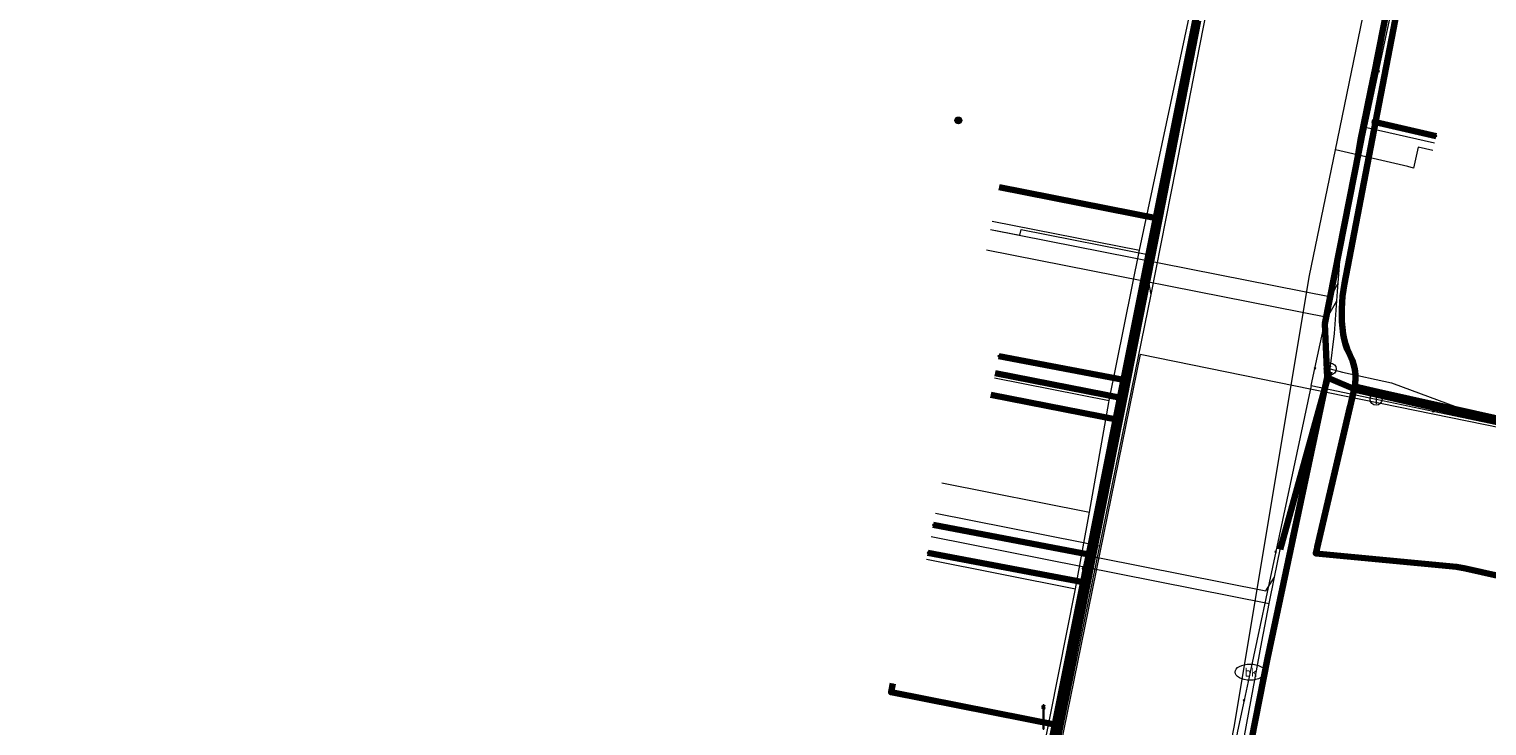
# Model space of a CAD drawing. Extents: x 152558 to 154479, y 462974 to 463683.
# Tile 114 of 256: x 153110 to 153159, y 463545 to 463568. Entities that reach past the tile are written whole.
import ezdxf
from ezdxf.enums import TextEntityAlignment as Align
from ezdxf.lldxf.tags import DXFTag

# ---------------------------------------------------------------- set-up
doc = ezdxf.new("R2010")
doc.units = 0
doc.header["$LTSCALE"] = 0.2
doc.layers.get('0').update_dxf_attribs({"linetype": 'CONTINUOUS'})
for name, color, linetype, lineweight in [('B-RO-KL-DATA_COAXIAAL_17_ZIGGO BV-G', 90, 'KL-DATA-N', 18), ('B-RO-KL-DATA_COAXIAAL_7_ZIGGO BV-G', 90, 'KL-DATA-N', 18), ('B-RO-KL-DATA_HULPSTUK_KPN BV-S', 90, 'CONTINUOUS', 25), ('B-RO-KL-DATA_HULPSTUK_REGGEFIBER OPERATOR BV-S', 90, 'CONTINUOUS', 25), ('B-RO-KL-DATA_KABELBED_KPN BV-G', 90, 'CONTINUOUS', 100), ('B-RO-KL-DATA_KABELBED_ZIGGO BV-G', 90, 'CONTINUOUS', 100), ('B-RO-KL-DATA_MANTELBUIS_110_ZIGGO BV-G', 90, 'CONTINUOUS', 100), ('B-RO-KL-DATA_MANTELBUIS_ASBESTCEMENT_1.25_KPN BV-G', 90, 'CONTINUOUS', 100), ('B-RO-KL-DATA_REGGEFIBER OPERATOR BV-G', 90, 'KL-DATA-N', 18), ('B-RO-KL-ET_LS_400 V_STEDIN NETBEHEER BV-G', 190, 'KL-LS-N', 18), ('B-RO-KL-ET_LS_GEMEENTE AMERSFOORT-S', 190, 'CONTINUOUS', 25), ('B-RO-KL-GAS_LD_HULPSTUK_STEDIN NETBEHEER BV-S', 50, 'CONTINUOUS', 25), ('B-RO-KL-GAS_LD_MANTELBUIS_ASBESTCEMENT_124_STEDIN NETBEHEER BV-G', 50, 'CONTINUOUS', 100), ('B-RO-KL-GAS_LD_PE_32_0.1 BAR_STEDIN NETBEHEER BV-G', 50, 'KL-GAS-LD-N', 18), ('B-RO-KL-GAS_LD_PVC_63_0.1 BAR_STEDIN NETBEHEER BV-G', 50, 'KL-GAS-LD-N', 18), ('B-RO-KL-WATER_100_VITENS-G', 170, 'KL-WATER-N', 18), ('B-RO-KL-WATER_HULPSTUK_VITENS-S', 170, 'CONTINUOUS', 25), ('B-RO-KL-WATER_VITENS-S', 170, 'CONTINUOUS', 25)]:
    doc.layers.add(name, color=color, linetype=linetype, lineweight=lineweight)
doc.styles.add('NLCS-ISO', font='NLCS-ISO.ttf')
tags = doc.linetypes.add('KL-DATA-N', pattern='A,4,-1,[101,NLCS.SHX,S=0.5,R=0,X=0,Y=0],-1,4,-1,["D",Standard,S=1,R=0,X=-0.25,Y=-0.5],-1.5', length=12.5).pattern_tags.tags
tags[18] = DXFTag(74, 10)
tags = doc.linetypes.add('KL-GAS-LD-N', pattern='A,4,-1,[69,NLCS.SHX,S=0.5,R=0,X=0,Y=0],-1,4,-1,["L",Standard,S=1,R=0,X=0.25,Y=-0.5],-2', length=13).pattern_tags.tags
tags[18] = DXFTag(74, 10)
tags = doc.linetypes.add('KL-LS-N', pattern='A,4,-1,[103,NLCS.SHX,S=0.75,R=0,X=0,Y=0],-1,4,-1,["L",Standard,S=1,R=0,X=0,Y=-0.5],-2', length=13).pattern_tags.tags
tags[18] = DXFTag(74, 10)
doc.linetypes.add('KL-WATER-N', pattern='A,7,-0.5,[168,NLCS.SHX,S=0.75,R=0,X=0.75,Y=0],-2', length=9.5)

# ---------------------------------------------------------------- blocks, each defined once
blk = doc.blocks.new('SKL-WTB_HULP_T STUK-SO')
at = {"color": 0, "linetype": 'ByBlock', "lineweight": 18}
blk.add_circle((0, 0), 1, dxfattribs=at)
at = {"color": 0, "linetype": 'ByBlock', "lineweight": -2, "style": 'NLCS-ISO'}
blk.add_text('T', height=1, dxfattribs=at).set_placement((0, 0), align=Align.MIDDLE_CENTER)
at = {"color": 0, "linetype": 'ByBlock', "lineweight": 18, "style": 'NLCS-ISO', "flags": 1}
for tag, p in [('TYPE', (1.5, 0)), ('OMSCHRIJVING', (1.5, -3)), ('LABEL', (1.5, -1.5))]:
    blk.add_attdef(tag, p, '', height=1, dxfattribs=at)
blk = doc.blocks.new('SKL-WTB_HULP_OVERIG-SO')
at = {"color": 0, "linetype": 'ByBlock', "lineweight": 18}
for points in [[(-0.14, 0.14), (0.14, -0.14)], [(0.14, 0.14), (-0.14, -0.14)]]:
    blk.add_lwpolyline(points, dxfattribs=at)
at = {"color": 0, "linetype": 'ByBlock', "lineweight": 18, "style": 'NLCS-ISO', "flags": 1}
for tag, p in [('TYPE', (1.5, 0)), ('OMSCHRIJVING', (1.5, -3)), ('LABEL', (1.5, -1.5))]:
    blk.add_attdef(tag, p, '', height=1, dxfattribs=at)
blk = doc.blocks.new('SKL-WTB_HULP_AFSLUITER-SO')
at = {"color": 0, "linetype": 'ByBlock', "lineweight": 18}
blk.add_lwpolyline([(0, 0.8), (0, -0.8)], dxfattribs=at)
blk.add_circle((0, 0), 1, dxfattribs=at)
at = {"color": 0, "linetype": 'ByBlock', "lineweight": 18, "style": 'NLCS-ISO', "flags": 1}
for tag, p in [('TYPE', (1.5, 0)), ('OMSCHRIJVING', (1.5, -3)), ('LABEL', (1.5, -1.5))]:
    blk.add_attdef(tag, p, '', height=1, dxfattribs=at)
blk = doc.blocks.new('SKL-WATER_BRANDKRAAN_BRANDPUT-SO')
at = {"color": 0, "linetype": 'ByBlock', "lineweight": 18}
blk.add_ellipse((0, 0), major_axis=(2.5, 0), ratio=0.54, dxfattribs=at)
at = {"color": 0, "linetype": 'ByBlock', "lineweight": 18, "style": 'NLCS-ISO'}
blk.add_text('bk', height=1.5, dxfattribs=at).set_placement((0.16, 0), align=Align.MIDDLE_CENTER)
blk = doc.blocks.new('SKL-WTB_HULP_MOF-SO')
at = {"linetype": 'ByBlock', "lineweight": 18}
h = blk.add_hatch(color=0, dxfattribs=at)
h.dxf.hatch_style = 1
h.paths.add_polyline_path([(-0.5625, 0, 1), (0.5625, 0, 1)])
at = {"color": 0, "linetype": 'ByBlock', "lineweight": 18}
blk.add_circle((0, 0), 0.5625, dxfattribs=at)
at = {"color": 0, "linetype": 'ByBlock', "lineweight": 18, "style": 'NLCS-ISO', "flags": 1}
for tag, p in [('TYPE', (1.5, 0)), ('OMSCHRIJVING', (1.5, -3)), ('LABEL', (1.5, -1.5))]:
    blk.add_attdef(tag, p, '', height=1, dxfattribs=at)
blk = doc.blocks.new('SKL-ET_LS_MAST-SO')
for p, q in [((-0.05, 2.07), (0.05, 2.07)), ((-0.05, -2), (0.05, -2))]:
    blk.add_line(p, q)
for points in [[(-0.18, 1.76), (-0.22, 1.76), (-0.22, 1.84), (-0.18, 1.84), (-0.18, 1.79)], [(-0.18, 1.49), (-0.22, 1.49), (-0.22, 1.57), (-0.18, 1.57), (-0.18, 1.52)], [(-0.18, 1.79), (-0.05, 1.79)], [(-0.18, 1.76), (-0.05, 1.76)], [(-0.18, 1.52), (-0.05, 1.52)], [(-0.18, 1.49), (-0.05, 1.49)], [(-0.05, -2), (-0.05, 2.07)], [(0.05, -2), (0.05, 2.07)], [(0.18, 1.92), (0.05, 1.92)], [(0.18, 1.89), (0.05, 1.89)], [(0.18, 1.66), (0.05, 1.66)], [(0.18, 1.63), (0.05, 1.63)], [(0.18, 1.39), (0.05, 1.39)], [(0.18, 1.36), (0.05, 1.36)], [(0.18, 1.89), (0.22, 1.89), (0.22, 1.97), (0.18, 1.97), (0.18, 1.92)], [(0.18, 1.63), (0.22, 1.63), (0.22, 1.71), (0.18, 1.71), (0.18, 1.66)], [(0.18, 1.36), (0.22, 1.36), (0.22, 1.44), (0.18, 1.44), (0.18, 1.39)]]:
    blk.add_lwpolyline(points)

msp = doc.modelspace()

# ---------------------------------------------------------------- linework, layer by layer
at = {"layer": 'B-RO-KL-DATA_COAXIAAL_17_ZIGGO BV-G', "flags": 128}
for points in [[(153081.132, 463335.554), (153081.388, 463336.952), (153082.06, 463340.62), (153082.336, 463341.627), (153082.784, 463342.572), (153083.39, 463343.425), (153084.134, 463344.159), (153084.995, 463344.753), (153085.727, 463345.088), (153085.946, 463345.189), (153086.958, 463345.453), (153088.001, 463345.537), (153089.042, 463345.439), (153095.998, 463344.165), (153096.392, 463344.093), (153098.579, 463343.693), (153100.917, 463354.744), (153105.222, 463353.842), (153113.854, 463352.033), (153116.593, 463352.412), (153115.393, 463354.614), (153114.576, 463356.114), (153114.733, 463356.899), (153117.714, 463371.812), (153121.107, 463388.778), (153121.109, 463388.786), (153122.3, 463394.74), (153123.3, 463399.74), (153124.094, 463403.712), (153124.26, 463404.547), (153127.245, 463419.547), (153129.345, 463430.124), (153129.464, 463430.724), (153130.905, 463433.533), (153131.461, 463436.699), (153131.723, 463438.189), (153131.788, 463438.936), (153130.716, 463440.956), (153130.69, 463442.07), (153130.81, 463442.686), (153130.831, 463442.892), (153132.204, 463449.962), (153137.317, 463476.297), (153137.656, 463478.045), (153138.288, 463481.303), (153139.26, 463486.308), (153140.232, 463491.314), (153141.203, 463496.319), (153141.918, 463500), (153142.168, 463501.306), (153142.941, 463505.35), (153143.899, 463510.358), (153144.55, 463513.765), (153144.587, 463513.959), (153144.767, 463514.903), (153145.429, 463517.256), (153145.862, 463519.514), (153145.717, 463519.871), (153145.665, 463520), (153145.873, 463521.08), (153145.984, 463521.267), (153146.024, 463521.334), (153146.331, 463521.849), (153146.848, 463524.481), (153147.431, 463527.447), (153147.609, 463528.355), (153147.879, 463529.729), (153148.414, 463532.451), (153149.208, 463536.49), (153150.192, 463541.493), (153151.264, 463546.945), (153151.391, 463547.546), (153152.097, 463550.887), (153153.274, 463556.369), (153153.194, 463558.178), (153153.208, 463558.251), (153153.722, 463560.858), (153155.509, 463569.924), (153155.745, 463571.122), (153156.708, 463575.949), (153157.296, 463578.988), (153157.308, 463578.986), (153158.866, 463586.877), (153158.909, 463587.097), (153159.167, 463588.403), (153159.199, 463588.566), (153159.218, 463588.664), (153160.016, 463588.509)], [(153089.958, 463458.019), (153096.289, 463469.247), (153096.659, 463469.017), (153100.889, 463466.387), (153104.67, 463464.036), (153109.622, 463460.958), (153113.403, 463458.607), (153118.336, 463455.54), (153119.389, 463455.086), (153120.507, 463454.829), (153121.653, 463454.78), (153122.789, 463454.938), (153123.877, 463455.298), (153124.883, 463455.85), (153124.888, 463455.852), (153125.619, 463456.451), (153126.24, 463457.163), (153126.731, 463457.97), (153127.08, 463458.849), (153127.276, 463459.773), (153128.393, 463464.52), (153130.678, 463477.518), (153130.993, 463479.312), (153131.007, 463479.39), (153137.656, 463478.045), (153138.288, 463481.303), (153139.26, 463486.308), (153140.232, 463491.314), (153141.203, 463496.319), (153141.918, 463500), (153142.168, 463501.306), (153142.941, 463505.35), (153143.899, 463510.358), (153144.55, 463513.765), (153144.587, 463513.959), (153144.767, 463514.903), (153145.429, 463517.256), (153145.862, 463519.514), (153145.717, 463519.871), (153145.665, 463520), (153145.873, 463521.08), (153145.984, 463521.267), (153146.024, 463521.334), (153146.331, 463521.849), (153146.848, 463524.481), (153147.431, 463527.447), (153147.609, 463528.355), (153147.879, 463529.729), (153148.414, 463532.451), (153149.208, 463536.49), (153150.192, 463541.493), (153151.264, 463546.945), (153151.391, 463547.546), (153152.097, 463550.887), (153153.274, 463556.369), (153153.194, 463558.178), (153153.208, 463558.251), (153153.722, 463560.858), (153155.509, 463569.924), (153155.745, 463571.122), (153156.708, 463575.949), (153157.296, 463578.988), (153157.308, 463578.986), (153158.866, 463586.877), (153158.909, 463587.097), (153159.167, 463588.403), (153159.199, 463588.566), (153159.218, 463588.664), (153160.016, 463588.509)], [(153344.021, 463292.992), (153344.301, 463292.987), (153344.664, 463296.727), (153344.7, 463297.093), (153344.88, 463298.937), (153336.104, 463300.712), (153329.496, 463302.049), (153330.082, 463305.275), (153331.171, 463311.208), (153331.499, 463313.508), (153331.512, 463313.596), (153324.45, 463314.888), (153318.787, 463315.924), (153317.978, 463316.072), (153312.844, 463317.012), (153310.084, 463317.517), (153309.417, 463318.47), (153306.066, 463319.032), (153302.12, 463319.694), (153293.75, 463321.098), (153292.501, 463321.308), (153290.468, 463321.649), (153286.284, 463322.421), (153280.654, 463323.437), (153279.425, 463325.498), (153265.615, 463328.031), (153257.053, 463329.601), (153256.159, 463329.765), (153250.71, 463330.764), (153250.386, 463330.823), (153248.592, 463331.147), (153246.969, 463331.44), (153237.865, 463333.084), (153236.826, 463333.272), (153236.194, 463333.386), (153234.981, 463333.605), (153228.546, 463334.767), (153225.124, 463335.437), (153223.479, 463335.739), (153215.715, 463337.162), (153215.163, 463337.263), (153213.716, 463337.529), (153213.223, 463337.619), (153212.31, 463337.786), (153206.192, 463338.908), (153205.455, 463339.043), (153202.492, 463339.587), (153200.999, 463339.85), (153200.032, 463339.963), (153199.96, 463339.971), (153198.117, 463338.166), (153190.342, 463339.585), (153188.184, 463339.979), (153183.555, 463340.824), (153178.027, 463341.832), (153176.773, 463342.061), (153173.071, 463342.736), (153172.614, 463342.516), (153171.643, 463342.666), (153171.3, 463343.356), (153171.358, 463344.656), (153170.68, 463344.924), (153170.538, 463344.95), (153166.37, 463345.695), (153165.755, 463345.827), (153165.093, 463345.528), (153164.959, 463345.468), (153164.709, 463345.301), (153163.99, 463344.823), (153163.292, 463344.414), (153162.659, 463344.106), (153161.979, 463344.116), (153160.107, 463344.486), (153158.343, 463344.835), (153156.497, 463345.165), (153152.344, 463345.908), (153151.053, 463346.141), (153145.053, 463347.222), (153131.313, 463349.697), (153127.22, 463350.434), (153126.254, 463350.614), (153124.854, 463350.875), (153120.092, 463351.761), (153117.49, 463352.245), (153116.593, 463352.412), (153115.393, 463354.614), (153114.576, 463356.114), (153114.733, 463356.899), (153117.714, 463371.812), (153121.107, 463388.778), (153121.109, 463388.786), (153122.3, 463394.74), (153123.3, 463399.74), (153124.094, 463403.712), (153124.26, 463404.547), (153127.245, 463419.547), (153129.345, 463430.124), (153129.464, 463430.724), (153130.905, 463433.533), (153131.461, 463436.699), (153131.723, 463438.189), (153131.788, 463438.936), (153130.716, 463440.956), (153130.69, 463442.07), (153130.81, 463442.686), (153130.831, 463442.892), (153132.204, 463449.962), (153137.317, 463476.297), (153137.656, 463478.045), (153138.288, 463481.303), (153139.26, 463486.308), (153140.232, 463491.314), (153141.203, 463496.319), (153141.918, 463500), (153142.168, 463501.306), (153142.941, 463505.35), (153143.899, 463510.358), (153144.55, 463513.765), (153144.587, 463513.959), (153144.767, 463514.903), (153145.429, 463517.256), (153145.862, 463519.514), (153145.717, 463519.871), (153145.665, 463520), (153145.873, 463521.08), (153145.984, 463521.267), (153146.024, 463521.334), (153146.331, 463521.849), (153146.848, 463524.481), (153147.431, 463527.447), (153147.609, 463528.355), (153147.879, 463529.729), (153148.414, 463532.451), (153149.208, 463536.49), (153150.192, 463541.493), (153151.264, 463546.945), (153151.391, 463547.546), (153152.097, 463550.887), (153153.274, 463556.369), (153153.194, 463558.178), (153153.208, 463558.251), (153153.722, 463560.858), (153155.509, 463569.924), (153155.745, 463571.122), (153156.708, 463575.949), (153157.296, 463578.988), (153157.308, 463578.986), (153158.866, 463586.877), (153158.909, 463587.097), (153159.167, 463588.403), (153159.199, 463588.566), (153159.218, 463588.664), (153160.016, 463588.509)]]:
    msp.add_lwpolyline(points, dxfattribs=at)
at = {"layer": 'B-RO-KL-DATA_COAXIAAL_7_ZIGGO BV-G', "flags": 128}
for points in [[(153154.703, 463602.34), (153155.538, 463602.168), (153155.216, 463600.6), (153155.253, 463600.593), (153154.022, 463594.355), (153152.645, 463587.386), (153152.64, 463587.358), (153151.942, 463583.771), (153151.344, 463580.701), (153151.136, 463580.742), (153151.095, 463580.542), (153151.03, 463580.228), (153151.244, 463580.186), (153150.782, 463577.815), (153150.605, 463576.908), (153149.651, 463572.01), (153148.938, 463568.348), (153147.643, 463561.697), (153147.027, 463558.532), (153146.462, 463555.669), (153146.317, 463554.937), (153145.712, 463551.872), (153144.723, 463546.869), (153144.295, 463544.701), (153141.311, 463529.593), (153141.006, 463528.047), (153140.315, 463524.548), (153140.218, 463524.056), (153140.025, 463523.593), (153139.818, 463523.096), (153139.509, 463522.654), (153139.184, 463522.188), (153138.763, 463521.807), (153138.33, 463521.416), (153137.819, 463521.135), (153137.308, 463520.854), (153136.746, 463520.698), (153136.199, 463520.547), (153135.632, 463520.521), (153135.093, 463520.497), (153134.562, 463520.589), (153134.067, 463520.674), (153133.6, 463520.855), (153133.407, 463520.93), (153129.519, 463522.439), (153128.389, 463522.878), (153123.037, 463524.956), (153119.448, 463526.349), (153118.686, 463526.645), (153115.672, 463527.815), (153113.666, 463528.594), (153109.515, 463530.206), (153106.302, 463531.453), (153102.618, 463532.883), (153099.962, 463533.914), (153093.202, 463536.539), (153087.84, 463538.621), (153080.334, 463541.535), (153076.851, 463542.887), (153078.657, 463547.657)], [(153154.703, 463602.34), (153155.538, 463602.168), (153155.216, 463600.6), (153155.253, 463600.593), (153154.022, 463594.355), (153152.645, 463587.386), (153152.64, 463587.358), (153151.942, 463583.771), (153151.344, 463580.701), (153151.136, 463580.742), (153151.095, 463580.542), (153151.03, 463580.228), (153151.244, 463580.186), (153150.782, 463577.815), (153150.605, 463576.908), (153149.651, 463572.01), (153148.938, 463568.348), (153147.643, 463561.697), (153147.027, 463558.532), (153146.462, 463555.669), (153146.317, 463554.937), (153145.712, 463551.872), (153144.723, 463546.869), (153144.295, 463544.701), (153141.311, 463529.593), (153141.006, 463528.047), (153140.315, 463524.548), (153140.218, 463524.056), (153140.025, 463523.593), (153139.818, 463523.096), (153139.509, 463522.654), (153139.184, 463522.188), (153138.763, 463521.807), (153138.33, 463521.416), (153137.819, 463521.135), (153137.308, 463520.854), (153136.746, 463520.698), (153136.199, 463520.547), (153135.632, 463520.521), (153135.093, 463520.497), (153134.562, 463520.589), (153134.067, 463520.674), (153133.6, 463520.855), (153133.407, 463520.93), (153129.519, 463522.439), (153128.389, 463522.878), (153123.037, 463524.956), (153119.448, 463526.349), (153118.686, 463526.645), (153115.672, 463527.815), (153113.666, 463528.594), (153109.515, 463530.206), (153106.302, 463531.453), (153102.618, 463532.883), (153099.962, 463533.914), (153093.202, 463536.539), (153087.84, 463538.621), (153080.334, 463541.535), (153082.154, 463546.302)], [(153154.703, 463602.34), (153155.538, 463602.168), (153155.216, 463600.6), (153155.253, 463600.593), (153154.022, 463594.355), (153152.645, 463587.386), (153152.64, 463587.358), (153151.942, 463583.771), (153151.344, 463580.701), (153151.136, 463580.742), (153151.095, 463580.542), (153151.03, 463580.228), (153151.244, 463580.186), (153150.782, 463577.815), (153150.605, 463576.908), (153149.651, 463572.01), (153148.938, 463568.348), (153147.643, 463561.697), (153147.027, 463558.532), (153146.462, 463555.669), (153146.317, 463554.937), (153145.712, 463551.872), (153144.723, 463546.869), (153144.295, 463544.701), (153141.311, 463529.593), (153141.006, 463528.047), (153140.315, 463524.548), (153140.218, 463524.056), (153140.025, 463523.593), (153139.818, 463523.096), (153139.509, 463522.654), (153139.184, 463522.188), (153138.763, 463521.807), (153138.33, 463521.416), (153137.819, 463521.135), (153137.308, 463520.854), (153136.746, 463520.698), (153136.199, 463520.547), (153135.632, 463520.521), (153135.093, 463520.497), (153134.562, 463520.589), (153134.067, 463520.674), (153133.6, 463520.855), (153133.407, 463520.93), (153129.519, 463522.439), (153128.389, 463522.878), (153123.037, 463524.956), (153119.448, 463526.349), (153118.686, 463526.645), (153115.672, 463527.815), (153113.666, 463528.594), (153109.515, 463530.206), (153106.302, 463531.453), (153102.618, 463532.883), (153099.962, 463533.914), (153093.202, 463536.539), (153087.84, 463538.621), (153089.367, 463542.62)], [(153154.703, 463602.34), (153155.538, 463602.168), (153155.216, 463600.6), (153155.253, 463600.593), (153154.022, 463594.355), (153152.645, 463587.386), (153152.64, 463587.358), (153151.942, 463583.771), (153151.344, 463580.701), (153151.136, 463580.742), (153151.095, 463580.542), (153151.03, 463580.228), (153151.244, 463580.186), (153150.782, 463577.815), (153150.605, 463576.908), (153149.651, 463572.01), (153148.938, 463568.348), (153147.643, 463561.697), (153147.027, 463558.532), (153146.462, 463555.669), (153146.317, 463554.937), (153145.712, 463551.872), (153144.723, 463546.869), (153144.295, 463544.701), (153141.311, 463529.593), (153141.006, 463528.047), (153140.315, 463524.548), (153140.218, 463524.056), (153140.025, 463523.593), (153139.818, 463523.096), (153139.509, 463522.654), (153139.184, 463522.188), (153138.763, 463521.807), (153138.33, 463521.416), (153137.819, 463521.135), (153137.308, 463520.854), (153136.746, 463520.698), (153136.199, 463520.547), (153135.632, 463520.521), (153135.093, 463520.497), (153134.562, 463520.589), (153134.067, 463520.674), (153133.6, 463520.855), (153133.407, 463520.93), (153129.519, 463522.439), (153128.389, 463522.878), (153123.037, 463524.956), (153119.448, 463526.349), (153118.686, 463526.645), (153115.672, 463527.815), (153113.666, 463528.594), (153109.515, 463530.206), (153106.302, 463531.453), (153102.618, 463532.883), (153099.962, 463533.914), (153093.202, 463536.539), (153095.001, 463541.252)], [(153154.703, 463602.34), (153155.538, 463602.168), (153155.216, 463600.6), (153155.253, 463600.593), (153154.022, 463594.355), (153152.645, 463587.386), (153152.64, 463587.358), (153151.942, 463583.771), (153151.344, 463580.701), (153151.136, 463580.742), (153151.095, 463580.542), (153151.03, 463580.228), (153151.244, 463580.186), (153150.782, 463577.815), (153150.605, 463576.908), (153149.651, 463572.01), (153148.938, 463568.348), (153147.643, 463561.697), (153147.027, 463558.532), (153146.462, 463555.669), (153146.317, 463554.937), (153145.712, 463551.872), (153144.723, 463546.869), (153144.295, 463544.701), (153141.311, 463529.593), (153141.006, 463528.047), (153140.315, 463524.548), (153140.218, 463524.056), (153140.025, 463523.593), (153139.818, 463523.096), (153139.509, 463522.654), (153139.184, 463522.188), (153138.763, 463521.807), (153138.33, 463521.416), (153137.819, 463521.135), (153137.308, 463520.854), (153136.746, 463520.698), (153136.199, 463520.547), (153135.632, 463520.521), (153135.093, 463520.497), (153134.562, 463520.589), (153134.067, 463520.674), (153133.6, 463520.855), (153133.407, 463520.93), (153129.519, 463522.439), (153128.389, 463522.878), (153123.037, 463524.956), (153119.448, 463526.349), (153118.686, 463526.645), (153115.672, 463527.815), (153113.666, 463528.594), (153109.515, 463530.206), (153106.302, 463531.453), (153102.618, 463532.883), (153099.962, 463533.914), (153101.472, 463537.87)], [(153154.703, 463602.34), (153155.538, 463602.168), (153155.216, 463600.6), (153155.253, 463600.593), (153154.022, 463594.355), (153152.645, 463587.386), (153152.64, 463587.358), (153151.942, 463583.771), (153151.344, 463580.701), (153151.136, 463580.742), (153151.095, 463580.542), (153151.03, 463580.228), (153151.244, 463580.186), (153150.782, 463577.815), (153150.605, 463576.908), (153149.651, 463572.01), (153148.938, 463568.348), (153147.643, 463561.697), (153147.027, 463558.532), (153146.462, 463555.669), (153146.317, 463554.937), (153145.712, 463551.872), (153144.723, 463546.869), (153144.295, 463544.701), (153141.311, 463529.593), (153141.006, 463528.047), (153140.315, 463524.548), (153140.218, 463524.056), (153140.025, 463523.593), (153139.818, 463523.096), (153139.509, 463522.654), (153139.184, 463522.188), (153138.763, 463521.807), (153138.33, 463521.416), (153137.819, 463521.135), (153137.308, 463520.854), (153136.746, 463520.698), (153136.199, 463520.547), (153135.632, 463520.521), (153135.093, 463520.497), (153134.562, 463520.589), (153134.067, 463520.674), (153133.6, 463520.855), (153133.407, 463520.93), (153129.519, 463522.439), (153128.389, 463522.878), (153123.037, 463524.956), (153119.448, 463526.349), (153118.686, 463526.645), (153115.672, 463527.815), (153113.666, 463528.594), (153109.515, 463530.206), (153106.302, 463531.453), (153102.618, 463532.883), (153104.126, 463536.833)], [(153107.805, 463535.39), (153106.302, 463531.453), (153109.515, 463530.206), (153113.666, 463528.594), (153115.672, 463527.815), (153118.686, 463526.645), (153119.448, 463526.349), (153123.037, 463524.956), (153128.389, 463522.878), (153129.519, 463522.439), (153133.407, 463520.93), (153133.6, 463520.855), (153134.067, 463520.674), (153134.562, 463520.589), (153135.093, 463520.497), (153135.632, 463520.521), (153136.199, 463520.547), (153136.746, 463520.698), (153137.308, 463520.854), (153137.819, 463521.135), (153138.33, 463521.416), (153138.763, 463521.807), (153139.184, 463522.188), (153139.509, 463522.654), (153139.818, 463523.096), (153140.025, 463523.593), (153140.218, 463524.056), (153140.315, 463524.548), (153141.006, 463528.047), (153141.311, 463529.593), (153144.295, 463544.701), (153144.723, 463546.869), (153145.712, 463551.872), (153146.317, 463554.937), (153146.462, 463555.669), (153147.027, 463558.532), (153147.643, 463561.697), (153148.938, 463568.348), (153149.651, 463572.01), (153150.605, 463576.908), (153150.782, 463577.815), (153151.244, 463580.186), (153151.03, 463580.228), (153151.095, 463580.542), (153151.136, 463580.742), (153151.344, 463580.701), (153151.942, 463583.771), (153152.64, 463587.358), (153152.645, 463587.386), (153154.022, 463594.355), (153155.253, 463600.593), (153155.216, 463600.6), (153155.538, 463602.168), (153154.703, 463602.34)], [(153154.703, 463602.34), (153155.538, 463602.168), (153155.216, 463600.6), (153155.253, 463600.593), (153154.022, 463594.355), (153152.645, 463587.386), (153152.64, 463587.358), (153151.942, 463583.771), (153151.344, 463580.701), (153151.136, 463580.742), (153151.095, 463580.542), (153151.03, 463580.228), (153151.244, 463580.186), (153150.782, 463577.815), (153150.605, 463576.908), (153149.651, 463572.01), (153148.938, 463568.348), (153147.643, 463561.697), (153147.027, 463558.532), (153146.462, 463555.669), (153146.317, 463554.937), (153145.712, 463551.872), (153144.723, 463546.869), (153144.295, 463544.701), (153141.311, 463529.593), (153141.006, 463528.047), (153140.315, 463524.548), (153140.218, 463524.056), (153140.025, 463523.593), (153139.818, 463523.096), (153139.509, 463522.654), (153139.184, 463522.188), (153138.763, 463521.807), (153138.33, 463521.416), (153137.819, 463521.135), (153137.308, 463520.854), (153136.746, 463520.698), (153136.199, 463520.547), (153135.632, 463520.521), (153135.093, 463520.497), (153134.562, 463520.589), (153134.067, 463520.674), (153133.6, 463520.855), (153133.407, 463520.93), (153129.519, 463522.439), (153128.389, 463522.878), (153123.037, 463524.956), (153119.448, 463526.349), (153118.686, 463526.645), (153115.672, 463527.815), (153117.463, 463532.507)], [(153154.703, 463602.34), (153155.538, 463602.168), (153155.216, 463600.6), (153155.253, 463600.593), (153154.022, 463594.355), (153152.645, 463587.386), (153152.64, 463587.358), (153151.942, 463583.771), (153151.344, 463580.701), (153151.136, 463580.742), (153151.095, 463580.542), (153151.03, 463580.228), (153151.244, 463580.186), (153150.782, 463577.815), (153150.605, 463576.908), (153149.651, 463572.01), (153148.938, 463568.348), (153147.643, 463561.697), (153147.027, 463558.532), (153146.462, 463555.669), (153146.317, 463554.937), (153145.712, 463551.872), (153144.723, 463546.869), (153144.295, 463544.701), (153141.311, 463529.593), (153141.006, 463528.047), (153140.315, 463524.548), (153140.218, 463524.056), (153140.025, 463523.593), (153139.818, 463523.096), (153139.509, 463522.654), (153139.184, 463522.188), (153138.763, 463521.807), (153138.33, 463521.416), (153137.819, 463521.135), (153137.308, 463520.854), (153136.746, 463520.698), (153136.199, 463520.547), (153135.632, 463520.521), (153135.093, 463520.497), (153134.562, 463520.589), (153134.067, 463520.674), (153133.6, 463520.855), (153133.407, 463520.93), (153129.519, 463522.439), (153128.389, 463522.878), (153123.037, 463524.956), (153119.448, 463526.349), (153121.244, 463531.053)], [(153154.703, 463602.34), (153155.538, 463602.168), (153155.216, 463600.6), (153155.253, 463600.593), (153154.022, 463594.355), (153152.645, 463587.386), (153152.64, 463587.358), (153151.942, 463583.771), (153151.344, 463580.701), (153151.136, 463580.742), (153151.095, 463580.542), (153151.03, 463580.228), (153151.244, 463580.186), (153150.782, 463577.815), (153150.605, 463576.908), (153149.651, 463572.01), (153148.938, 463568.348), (153147.643, 463561.697), (153147.027, 463558.532), (153146.462, 463555.669), (153146.317, 463554.937), (153145.712, 463551.872), (153144.723, 463546.869), (153144.295, 463544.701), (153141.311, 463529.593), (153141.006, 463528.047), (153140.315, 463524.548), (153140.218, 463524.056), (153140.025, 463523.593), (153139.818, 463523.096), (153139.509, 463522.654), (153139.184, 463522.188), (153138.763, 463521.807), (153138.33, 463521.416), (153137.819, 463521.135), (153137.308, 463520.854), (153136.746, 463520.698), (153136.199, 463520.547), (153135.632, 463520.521), (153135.093, 463520.497), (153134.562, 463520.589), (153134.067, 463520.674), (153133.6, 463520.855), (153133.407, 463520.93), (153129.519, 463522.439), (153128.389, 463522.878), (153123.037, 463524.956), (153124.574, 463528.981)], [(153131.342, 463527.214), (153129.519, 463522.439), (153133.407, 463520.93), (153133.6, 463520.855), (153134.067, 463520.674), (153134.562, 463520.589), (153135.093, 463520.497), (153135.632, 463520.521), (153136.199, 463520.547), (153136.746, 463520.698), (153137.308, 463520.854), (153137.819, 463521.135), (153138.33, 463521.416), (153138.763, 463521.807), (153139.184, 463522.188), (153139.509, 463522.654), (153139.818, 463523.096), (153140.025, 463523.593), (153140.218, 463524.056), (153140.315, 463524.548), (153141.006, 463528.047), (153141.311, 463529.593), (153144.295, 463544.701), (153144.723, 463546.869), (153145.712, 463551.872), (153146.317, 463554.937), (153146.462, 463555.669), (153147.027, 463558.532), (153147.643, 463561.697), (153148.938, 463568.348), (153149.651, 463572.01), (153150.605, 463576.908), (153150.782, 463577.815), (153151.244, 463580.186), (153151.03, 463580.228), (153151.095, 463580.542), (153151.136, 463580.742), (153151.344, 463580.701), (153151.942, 463583.771), (153152.64, 463587.358), (153152.645, 463587.386), (153154.022, 463594.355), (153155.253, 463600.593), (153155.216, 463600.6), (153155.538, 463602.168), (153154.703, 463602.34)], [(153138.704, 463546.111), (153138.646, 463545.817), (153144.295, 463544.701), (153144.723, 463546.869), (153145.712, 463551.872), (153146.317, 463554.937), (153146.462, 463555.669), (153147.027, 463558.532), (153147.643, 463561.697), (153148.938, 463568.348), (153149.651, 463572.01), (153150.605, 463576.908), (153150.782, 463577.815), (153151.244, 463580.186), (153151.03, 463580.228), (153151.095, 463580.542), (153151.136, 463580.742), (153151.344, 463580.701), (153151.942, 463583.771), (153152.64, 463587.358), (153152.645, 463587.386), (153154.022, 463594.355), (153155.253, 463600.593), (153155.216, 463600.6), (153155.538, 463602.168), (153154.703, 463602.34)], [(153154.703, 463602.34), (153155.538, 463602.168), (153155.216, 463600.6), (153155.253, 463600.593), (153154.022, 463594.355), (153152.645, 463587.386), (153152.64, 463587.358), (153151.942, 463583.771), (153151.344, 463580.701), (153151.136, 463580.742), (153151.095, 463580.542), (153151.03, 463580.228), (153151.244, 463580.186), (153150.782, 463577.815), (153150.605, 463576.908), (153149.651, 463572.01), (153148.938, 463568.348), (153147.643, 463561.697), (153147.027, 463558.532), (153146.462, 463555.669), (153146.317, 463554.937), (153141.995, 463555.79)], [(153154.703, 463602.34), (153155.538, 463602.168), (153155.216, 463600.6), (153155.253, 463600.593), (153154.022, 463594.355), (153152.645, 463587.386), (153152.64, 463587.358), (153151.942, 463583.771), (153151.344, 463580.701), (153151.136, 463580.742), (153151.095, 463580.542), (153151.03, 463580.228), (153151.244, 463580.186), (153150.782, 463577.815), (153150.605, 463576.908), (153149.651, 463572.01), (153148.938, 463568.348), (153147.643, 463561.697), (153147.027, 463558.532), (153146.462, 463555.669), (153142.14, 463556.523)], [(153154.703, 463602.34), (153155.538, 463602.168), (153155.216, 463600.6), (153155.253, 463600.593), (153154.022, 463594.355), (153152.645, 463587.386), (153152.64, 463587.358), (153151.942, 463583.771), (153151.344, 463580.701), (153151.136, 463580.742), (153151.095, 463580.542), (153151.03, 463580.228), (153151.244, 463580.186), (153150.782, 463577.815), (153150.605, 463576.908), (153149.651, 463572.01), (153148.938, 463568.348), (153147.643, 463561.697), (153142.264, 463562.759)]]:
    msp.add_lwpolyline(points, dxfattribs=at)
at = {"layer": 'B-RO-KL-DATA_KABELBED_KPN BV-G', "flags": 128}
for points in [[(153140.048, 463523.804), (153144.197, 463545.024), (153145.089, 463549.503), (153145.18, 463549.961), (153145.274, 463550.432), (153146.441, 463556.292), (153148.998, 463569.136), (153149.291, 463570.608), (153149.525, 463571.784), (153150.267, 463575.508), (153150.383, 463576.093), (153152.704, 463587.75), (153154.077, 463594.642), (153158, 463614.346)], [(153164.14, 463612.979), (153154.892, 463564.94), (153153.851, 463559.531), (153153.785, 463559.107), (153153.756, 463558.679), (153153.764, 463558.251), (153153.808, 463557.824), (153153.839, 463557.654), (153153.883, 463557.488), (153153.941, 463557.325), (153154.012, 463557.168), (153154.066, 463557.058), (153154.116, 463556.942), (153154.156, 463556.821), (153154.187, 463556.699), (153154.208, 463556.574), (153154.219, 463556.447), (153154.22, 463556.321), (153154.21, 463556.194), (153154.191, 463556.069)], [(153154.892, 463564.94), (153156.921, 463564.475)], [(153146.441, 463556.292), (153142.257, 463557.091)], [(153195.459, 463540.011), (153195.27, 463540.25), (153195.06, 463540.471), (153194.832, 463540.672), (153194.586, 463540.852), (153194.325, 463541.009), (153194.052, 463541.143), (153193.767, 463541.251), (153193.474, 463541.334), (153193.306, 463541.372), (153166.216, 463548.112), (153160.542, 463549.376), (153157.904, 463549.964), (153157.604, 463550.023), (153152.883, 463550.471), (153154.191, 463556.069)], [(153154.191, 463556.069), (153154.972, 463555.893), (153181.191, 463550.03)], [(153154.041, 463555.427), (153152.93, 463550.677)], [(153145.18, 463549.961), (153145.274, 463550.432), (153140.061, 463551.429)], [(153145.18, 463549.961), (153145.089, 463549.503), (153139.877, 463550.497)]]:
    msp.add_lwpolyline(points, dxfattribs=at)
at = {"layer": 'B-RO-KL-DATA_KABELBED_ZIGGO BV-G', "flags": 128}
for points in [[(153157.296, 463578.988), (153153.194, 463558.178), (153153.274, 463556.369)], [(153148.938, 463568.348), (153147.643, 463561.697)], [(153142.264, 463562.759), (153147.643, 463561.697)], [(153147.643, 463561.697), (153146.462, 463555.669)], [(153142.14, 463556.523), (153146.462, 463555.669)], [(153153.274, 463556.369), (153151.264, 463546.945), (153150.192, 463541.493)], [(153153.274, 463556.369), (153154.269, 463555.95), (153160.1, 463554.627)], [(153141.995, 463555.79), (153146.317, 463554.937)], [(153146.317, 463554.937), (153146.462, 463555.669)], [(153144.295, 463544.701), (153146.317, 463554.937)], [(153138.704, 463546.111), (153138.646, 463545.817), (153144.295, 463544.701)], [(153141.311, 463529.593), (153144.295, 463544.701)]]:
    msp.add_lwpolyline(points, dxfattribs=at)
at = {"layer": 'B-RO-KL-DATA_MANTELBUIS_110_ZIGGO BV-G', "flags": 128}
msp.add_lwpolyline([(153153.274, 463556.369), (153152.097, 463550.887)], dxfattribs=at)
at = {"layer": 'B-RO-KL-DATA_MANTELBUIS_ASBESTCEMENT_1.25_KPN BV-G', "flags": 128}
msp.add_lwpolyline([(153154.041, 463555.427), (153152.93, 463550.677)], dxfattribs=at)
at = {"layer": 'B-RO-KL-DATA_REGGEFIBER OPERATOR BV-G', "flags": 128}
for points in [[(153146.976, 463560.641), (153148.926, 463569.837)], [(153142.038, 463561.616), (153146.976, 463560.641)], [(153145.96, 463555.602), (153146.976, 463560.641)], [(153142.112, 463556.362), (153145.96, 463555.602)], [(153145.296, 463551.86), (153145.948, 463555.54), (153145.96, 463555.602)], [(153140.341, 463552.84), (153145.296, 463551.86)], [(153144.829, 463549.288), (153145.296, 463551.86)], [(153139.834, 463550.276), (153144.829, 463549.288)], [(153135.822, 463520.019), (153136.703, 463520.331), (153138.033, 463521.122), (153139.16, 463522.09), (153139.745, 463523.64), (153144.829, 463549.288)], [(153140.317, 463491.639), (153140.61, 463493.108), (153140.76, 463493.839), (153142.701, 463503.475), (153142.869, 463504.016), (153144.392, 463511.808), (153144.569, 463512.995), (153145.054, 463515.477), (153146.902, 463524.777), (153148.566, 463533.368), (153148.768, 463534.418), (153151.136, 463546.345)]]:
    msp.add_lwpolyline(points, dxfattribs=at)
at = {"layer": 'B-RO-KL-ET_LS_400 V_STEDIN NETBEHEER BV-G', "flags": 128}
for points in [[(153110.594, 463640.196), (153111.967, 463639.67), (153112.308, 463639.539), (153114.324, 463638.766), (153114.885, 463638.552), (153118.208, 463637.278), (153119.236, 463636.884), (153121.127, 463636.159), (153123.102, 463635.402), (153123.236, 463635.351), (153126.155, 463634.232), (153128.597, 463633.296), (153129.325, 463633.017), (153130.036, 463632.744), (153131.8, 463632.068), (153131.83, 463632.057), (153134.496, 463631.035), (153136.211, 463630.377), (153138.399, 463629.538), (153139.865, 463628.988), (153140.273, 463628.841), (153140.905, 463628.613), (153141.967, 463628.23), (153145.496, 463626.958), (153145.748, 463626.867), (153147.03, 463626.405), (153147.791, 463626.131), (153150.559, 463625.133), (153150.707, 463625.08), (153153.519, 463624.066), (153153.973, 463623.855), (153154.413, 463623.615), (153154.836, 463623.347), (153155.242, 463623.053), (153155.628, 463622.734), (153155.99, 463622.394), (153156.33, 463622.032), (153156.647, 463621.649), (153156.939, 463621.247), (153157.205, 463620.828), (153157.459, 463620.364), (153157.681, 463619.884), (153157.871, 463619.39), (153158.027, 463618.885), (153158.149, 463618.37), (153158.218, 463617.979), (153158.267, 463617.585), (153158.296, 463617.189), (153158.295, 463616.396), (153157.918, 463614.354), (153156.266, 463605.4), (153154.786, 463597.379), (153154.604, 463596.391), (153154.347, 463595.017), (153154.039, 463593.435), (153153.065, 463588.43), (153152.969, 463587.934), (153152.968, 463587.931), (153152.553, 463585.799), (153151.866, 463582.274), (153150.928, 463577.457), (153150.646, 463576.007), (153150.141, 463573.415), (153149.577, 463570.517), (153148.98, 463567.447), (153148.193, 463563.405), (153147.356, 463559.157), (153145.638, 463550.728), (153140.142, 463523.769), (153137.06, 463507.628)], [(153137.966, 463505.05), (153142.232, 463503.966), (153142.918, 463507.59), (153143.471, 463510.465), (153145.574, 463521.267), (153145.607, 463521.439), (153147.168, 463529.428), (153147.791, 463532.609), (153148.976, 463538.657), (153149.563, 463541.653), (153150.149, 463544.643), (153152.681, 463559.797), (153153.548, 463564.009), (153158.002, 463585.63), (153158.85, 463589.904), (153159.614, 463593.752), (153161.496, 463603.236), (153163.711, 463614.403), (153163.85, 463614.758), (153164.012, 463615.1), (153164.199, 463615.431), (153164.409, 463615.747), (153164.641, 463616.047), (153165.061, 463616.498), (153165.532, 463616.898), (153166.045, 463617.24), (153166.594, 463617.521), (153167.173, 463617.736), (153167.73, 463617.875), (153168.3, 463617.954), (153168.875, 463617.97), (153169.448, 463617.924), (153170.013, 463617.817), (153174.729, 463616.576), (153180.515, 463615.054), (153181.592, 463614.77), (153183.343, 463614.309), (153184.886, 463613.903), (153185.738, 463613.679), (153192.284, 463611.956), (153194.369, 463611.407), (153196.4, 463610.872), (153197.49, 463610.585), (153204.058, 463608.857), (153204.716, 463608.684), (153205.901, 463608.372), (153208.953, 463607.569), (153211.312, 463606.948), (153213.444, 463606.387), (153213.566, 463606.355), (153215.002, 463605.977), (153220.93, 463604.417), (153221.741, 463604.203), (153224.158, 463603.567), (153226.751, 463602.885), (153231.095, 463601.735), (153232.934, 463601.241), (153233.996, 463600.956), (153234.865, 463600.722), (153238.359, 463599.784), (153241.381, 463598.973), (153247.666, 463597.285), (153248.534, 463597.052), (153252.817, 463595.902), (153258.221, 463594.45), (153259.88, 463594.005), (153266.832, 463592.008), (153269.08, 463591.362), (153270.042, 463591.086), (153271.09, 463590.785), (153274.527, 463589.798), (153279.412, 463588.395), (153281.318, 463587.847), (153281.799, 463587.709)], [(153156.81, 463563.987), (153156.322, 463564.095), (153156.169, 463563.4), (153155.97, 463563.447)], [(153155.97, 463563.447), (153153.548, 463564.009)], [(153141.984, 463561.338), (153142.965, 463561.145), (153143.004, 463561.341), (153147.418, 463560.47), (153147.257, 463559.686), (153147.356, 463559.157)], [(153197.926, 463546.388), (153196.783, 463546.648), (153192.996, 463547.509), (153190.646, 463548.043), (153188.221, 463548.594), (153185.675, 463549.173), (153181.813, 463550.041), (153178.906, 463550.633), (153175.954, 463551.235), (153173.909, 463551.652), (153170.208, 463552.407), (153168.717, 463552.711), (153165.752, 463553.316), (153163.721, 463553.73), (153146.996, 463557.14), (153146.023, 463552.365), (153145.004, 463547.368), (153140.188, 463523.744), (153137.109, 463507.619)], [(153140.139, 463551.821), (153145.044, 463550.85)], [(153145.044, 463550.85), (153145.638, 463550.728)]]:
    msp.add_lwpolyline(points, dxfattribs=at)
at = {"layer": 'B-RO-KL-GAS_LD_MANTELBUIS_ASBESTCEMENT_124_STEDIN NETBEHEER BV-G', "flags": 128}
msp.add_lwpolyline([(153151.691, 463550.606), (153153.349, 463556.58)], dxfattribs=at)
at = {"layer": 'B-RO-KL-GAS_LD_PE_32_0.1 BAR_STEDIN NETBEHEER BV-G', "flags": 128}
for points in [[(153156.866, 463564.234), (153154.396, 463564.794)], [(153141.984, 463561.338), (153153.403, 463559.084), (153153.638, 463559.548)], [(153141.848, 463560.651), (153153.279, 463558.395), (153153.592, 463558.945)], [(153140.061, 463551.428), (153151.208, 463549.222), (153151.503, 463549.673)], [(153139.984, 463551.036), (153151.326, 463548.796)]]:
    msp.add_lwpolyline(points, dxfattribs=at)
at = {"layer": 'B-RO-KL-GAS_LD_PVC_63_0.1 BAR_STEDIN NETBEHEER BV-G', "flags": 128}
for points in [[(153153.372, 463556.662), (153153.51, 463557.854), (153153.592, 463558.945), (153153.615, 463559.253), (153153.638, 463559.548), (153153.741, 463560.855), (153153.88, 463561.743), (153154.305, 463564.358), (153154.396, 463564.794), (153154.66, 463566.055), (153154.76, 463566.535), (153155.272, 463568.986), (153155.333, 463569.277), (153155.61, 463570.605), (153156.273, 463573.78), (153156.615, 463575.418), (153157.837, 463580.946), (153158.494, 463583.916), (153158.537, 463584.111), (153158.982, 463586.124), (153159.117, 463586.928), (153159.972, 463592.002), (153160.381, 463594.132), (153160.493, 463594.717), (153160.695, 463595.769), (153161.923, 463602.165), (153162.01, 463602.619), (153162.117, 463603.18), (153162.153, 463603.366), (153162.248, 463603.861)], [(153143.925, 463510.224), (153144.256, 463511.914), (153145.39, 463517.699), (153145.763, 463519.6), (153145.859, 463520.09), (153146.107, 463521.352), (153147.302, 463527.488), (153147.658, 463529.332), (153147.753, 463529.823), (153148.27, 463532.494), (153149.051, 463536.537), (153149.534, 463539.122), (153149.606, 463539.514), (153150.127, 463542.348), (153151.075, 463547.509), (153151.326, 463548.796), (153151.503, 463549.673), (153151.691, 463550.606), (153151.801, 463551.001), (153153.372, 463556.662)], [(153153.372, 463556.662), (153153.786, 463556.556), (153155.421, 463556.198), (153157.93, 463555.272), (153163.65, 463553.988), (153164.723, 463553.747), (153168.623, 463552.871), (153170.425, 463552.466), (153173.785, 463551.698), (153175.652, 463551.27), (153178.753, 463550.559), (153181.577, 463549.911), (153185.592, 463548.973), (153186.902, 463548.667), (153189.271, 463548.114), (153190.555, 463547.814), (153190.779, 463547.762), (153192.938, 463547.258), (153196.909, 463546.474), (153197.791, 463546.3)]]:
    msp.add_lwpolyline(points, dxfattribs=at)
at = {"layer": 'B-RO-KL-WATER_100_VITENS-G', "flags": 128}
for points in [[(153152.736, 463556.101), (153152.859, 463556.679), (153153.677, 463560.503), (153154.216, 463563.023), (153154.991, 463566.65), (153155.713, 463570.027), (153156.028, 463571.615), (153156.829, 463575.655), (153158.202, 463582.581), (153159.003, 463586.62), (153160.185, 463592.584), (153160.368, 463593.507), (153160.948, 463596.433), (153162.4, 463603.758), (153162.767, 463605.61), (153162.137, 463606.736), (153162.263, 463607.362)], [(153152.736, 463556.101), (153151.545, 463550.532), (153150.681, 463546.489)], [(153152.736, 463556.101), (153154.908, 463555.646)], [(153154.908, 463555.646), (153156.828, 463555.244), (153163.704, 463553.805), (153168.694, 463552.761), (153173.885, 463551.674), (153178.876, 463550.63), (153185.783, 463549.184), (153189.83, 463548.337), (153190.755, 463548.14), (153193.356, 463547.588), (153195.72, 463546.591), (153197.208, 463545.964), (153198.465, 463545.68)], [(153150.681, 463546.489), (153150.48, 463545.548), (153150.257, 463544.504), (153149.71, 463541.519), (153148.791, 463536.504), (153148.05, 463532.456), (153147.131, 463527.441), (153146.775, 463525.496), (153146.003, 463521.282), (153145.262, 463517.234), (153144.186, 463511.359), (153143.989, 463510.284), (153143.964, 463510.147)]]:
    msp.add_lwpolyline(points, dxfattribs=at)

# ---------------------------------------------------------------- block references
at = {"layer": 'B-RO-KL-DATA_HULPSTUK_KPN BV-S', "xscale": 0.2, "yscale": 0.2, "zscale": 0.2}
for name, p in [('SKL-WTB_HULP_MOF-SO', (153140.9, 463565)), ('SKL-WTB_HULP_MOF-SO', (153154.892, 463564.94)), ('SKL-WTB_HULP_OVERIG-SO', (153154.892, 463564.94)), ('SKL-WTB_HULP_OVERIG-SO', (153156.921, 463564.475)), ('SKL-WTB_HULP_OVERIG-SO', (153142.257, 463557.091)), ('SKL-WTB_HULP_MOF-SO', (153146.441, 463556.292)), ('SKL-WTB_HULP_OVERIG-SO', (153146.441, 463556.292)), ('SKL-WTB_HULP_OVERIG-SO', (153154.191, 463556.069)), ('SKL-WTB_HULP_OVERIG-SO', (153154.191, 463556.069)), ('SKL-WTB_HULP_OVERIG-SO', (153154.191, 463556.069)), ('SKL-WTB_HULP_OVERIG-SO', (153140.061, 463551.429)), ('SKL-WTB_HULP_OVERIG-SO', (153139.877, 463550.497)), ('SKL-WTB_HULP_MOF-SO', (153145.18, 463549.961)), ('SKL-WTB_HULP_OVERIG-SO', (153145.18, 463549.961)), ('SKL-WTB_HULP_OVERIG-SO', (153145.18, 463549.961))]:
    msp.add_blockref(name, p, dxfattribs=at)
at = {"layer": 'B-RO-KL-DATA_HULPSTUK_REGGEFIBER OPERATOR BV-S', "xscale": 0.2, "yscale": 0.2, "zscale": 0.2}
msp.add_blockref('SKL-WTB_HULP_OVERIG-SO', (153151.1, 463546.3), dxfattribs=at)
at = {"layer": 'B-RO-KL-ET_LS_GEMEENTE AMERSFOORT-S', "xscale": 0.2, "yscale": 0.2, "zscale": 0.2}
msp.add_blockref('SKL-ET_LS_MAST-SO', (153143.754, 463544.981), dxfattribs=at)
at = {"layer": 'B-RO-KL-GAS_LD_HULPSTUK_STEDIN NETBEHEER BV-S', "xscale": 0.2, "yscale": 0.2, "zscale": 0.2}
msp.add_blockref('SKL-WTB_HULP_T STUK-SO', (153153.372, 463556.662), dxfattribs=at)
at = {"layer": 'B-RO-KL-WATER_HULPSTUK_VITENS-S', "xscale": 0.2, "yscale": 0.2, "zscale": 0.2}
for name, p in [('SKL-WTB_HULP_OVERIG-SO', (153154.991, 463566.65)), ('SKL-WTB_HULP_OVERIG-SO', (153153.677, 463560.503)), ('SKL-WTB_HULP_OVERIG-SO', (153152.859, 463556.679)), ('SKL-WTB_HULP_AFSLUITER-SO', (153154.908, 463555.646)), ('SKL-WTB_HULP_OVERIG-SO', (153156.828, 463555.244)), ('SKL-WTB_HULP_OVERIG-SO', (153151.545, 463550.532)), ('SKL-WTB_HULP_OVERIG-SO', (153150.48, 463545.548))]:
    msp.add_blockref(name, p, dxfattribs=at)
at = {"layer": 'B-RO-KL-WATER_VITENS-S', "xscale": 0.2, "yscale": 0.2, "zscale": 0.2}
msp.add_blockref('SKL-WATER_BRANDKRAAN_BRANDPUT-SO', (153150.681, 463546.489), dxfattribs=at)

doc.saveas('drawing.dxf')
